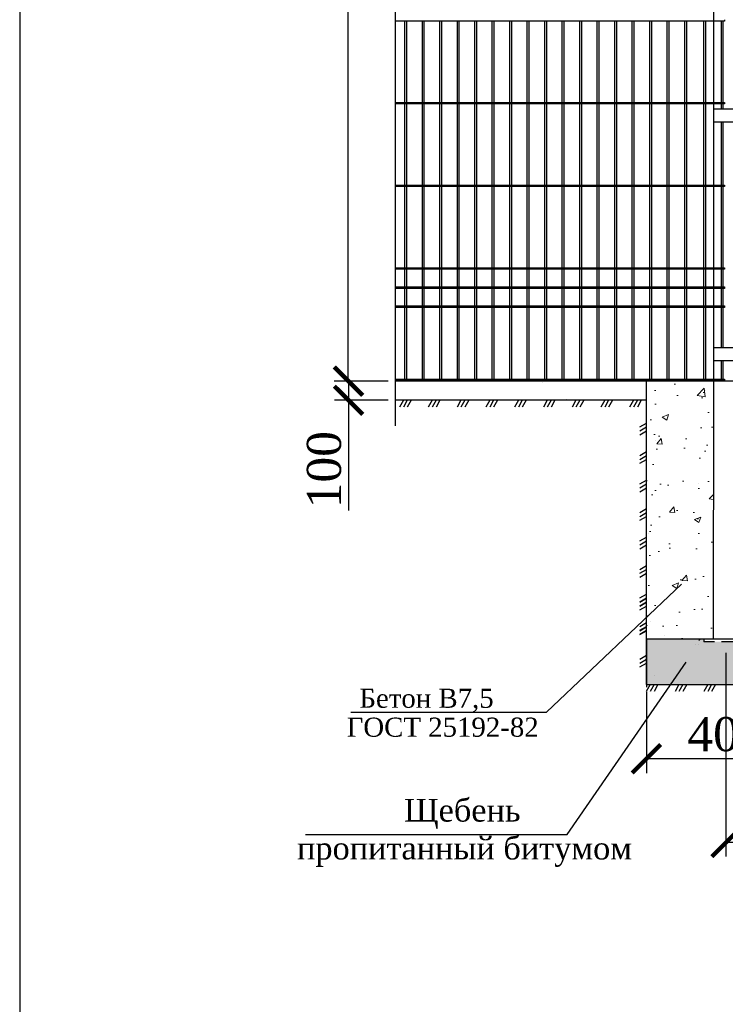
# Model space of a CAD drawing. Header units: inches. Extents: x 9403 to 10041, y 45 to 1090.
# Tile 2 of 41: x 9513 to 9575, y 224 to 311. Entities that reach past the tile are written whole.
import ezdxf
from ezdxf.enums import TextEntityAlignment as Align

# ---------------------------------------------------------------- set-up
doc = ezdxf.new("R2010")
doc.units = ezdxf.units.IN
doc.header["$MEASUREMENT"] = 0
doc.linetypes.add('ACAD_ISO02W100', pattern=[15, 12, -3])
doc.linetypes.add('K5LT_BASIC', pattern=[0])
doc.layers.add('.', color=7, linetype='Continuous', lineweight=15)
doc.layers.add('Водопровод 2', color=7, linetype='Continuous')
doc.layers.add('Системный слой VIEW1', color=7, linetype='Continuous')
doc.styles.add('GOST', font='gost.shx', dxfattribs={"oblique": 15})
doc.styles.add('TIEMS', font='times.ttf')
doc.dimstyles.new('Copy of ISO-25', dxfattribs={"dimtxt": 3, "dimasz": 2.5, "dimexe": 1.25, "dimexo": 0.625, "dimtad": 1, "dimlfac": 100, "dimtxsty": 'GOST', "dimblk": 'ARCHTICK', "dimcen": 2.5, "dimadec": 0, "dimazin": 0, "dimtfac": 1, "dimtmove": 0, "dimatfit": 3, "dimldrblk": 'ARCHTICK', "dimfxl": 1, "dimarcsym": 0})

# ---------------------------------------------------------------- blocks, each defined once
blk = doc.blocks.new('_ArchTick')
at = {"color": 0, "linetype": 'ByBlock', "const_width": 0.15}
blk.add_lwpolyline([(-0.5, -0.5), (0.5, 0.5)], dxfattribs=at)
blk = doc.blocks.new('*D336')
at = {"color": 0, "lineweight": -2, "transparency": 16777216}
for p, q in [((9575.104, 255.153), (9575.104, 237.203)), ((9662.184, 255.153), (9662.184, 237.203)), ((9662.184, 238.453), (9575.104, 238.453))]:
    blk.add_line(p, q, dxfattribs=at)
at = {"layer": 'Defpoints', "color": 0, "transparency": 16777216}
for p in [(9575.104, 255.778), (9662.184, 255.778), (9575.104, 238.453)]:
    blk.add_point(p, dxfattribs=at)
at = {"color": 0, "lineweight": -2, "transparency": 16777216, "xscale": 2.5, "yscale": 2.5, "zscale": 2.5, "rotation": 180}
blk.add_blockref('_ArchTick', (9575.104, 238.453), dxfattribs=at)
at = {"color": 0, "lineweight": -2, "transparency": 16777216, "xscale": 2.5, "yscale": 2.5, "zscale": 2.5}
blk.add_blockref('_ArchTick', (9662.184, 238.453), dxfattribs=at)
at = {"color": 0, "transparency": 16777216, "insert": (9618.644, 240.603), "char_height": 3, "attachment_point": 5, "style": 'TIEMS'}
blk.add_mtext('3000', dxfattribs=at)
blk = doc.blocks.new('*D337')
at = {"color": 0, "lineweight": -2, "transparency": 16777216}
for p, q in [((9544.901, 363.395), (9540.607, 363.395)), ((9541.857, 279.059), (9541.857, 363.395)), ((9545.34, 279.059), (9540.607, 279.059))]:
    blk.add_line(p, q, dxfattribs=at)
at = {"layer": 'Defpoints', "color": 0, "transparency": 16777216}
for p in [(9541.857, 363.395), (9545.526, 363.395), (9545.965, 279.059)]:
    blk.add_point(p, dxfattribs=at)
at = {"color": 0, "lineweight": -2, "transparency": 16777216, "xscale": 2.5, "yscale": 2.5, "zscale": 2.5}
for p, rotation in [((9541.857, 363.395), 90), ((9541.857, 279.059), 270)]:
    blk.add_blockref('_ArchTick', p, dxfattribs=dict(at, rotation=rotation))
at = {"color": 0, "transparency": 16777216, "insert": (9539.706, 321.227), "char_height": 3, "attachment_point": 5, "rotation": 90, "style": 'TIEMS'}
blk.add_mtext('2000', dxfattribs=at)
blk = doc.blocks.new('*D348')
at = {"color": 0, "lineweight": -2, "transparency": 16777216}
for p, q in [((9545.368, 279.06), (9540.635, 279.06)), ((9541.885, 279.06), (9541.885, 277.384)), ((9545.368, 277.384), (9540.635, 277.384)), ((9541.885, 277.384), (9541.885, 267.666))]:
    blk.add_line(p, q, dxfattribs=at)
at = {"layer": 'Defpoints', "color": 0, "transparency": 16777216}
for p in [(9541.885, 279.06), (9545.993, 279.06), (9545.993, 277.384)]:
    blk.add_point(p, dxfattribs=at)
at = {"color": 0, "lineweight": -2, "transparency": 16777216, "xscale": 2.5, "yscale": 2.5, "zscale": 2.5}
for p, rotation in [((9541.885, 279.06), 90), ((9541.885, 277.384), 270)]:
    blk.add_blockref('_ArchTick', p, dxfattribs=dict(at, rotation=rotation))
at = {"color": 0, "transparency": 16777216, "insert": (9539.734, 271.275), "char_height": 3, "attachment_point": 5, "rotation": 90, "style": 'TIEMS'}
blk.add_mtext('100', dxfattribs=at)
blk = doc.blocks.new('*D349')
at = {"color": 0, "lineweight": -2, "transparency": 16777216}
for p, q in [((9568.104, 251.721), (9568.104, 244.564)), ((9582.104, 251.721), (9582.104, 244.564)), ((9582.104, 245.814), (9568.104, 245.814))]:
    blk.add_line(p, q, dxfattribs=at)
at = {"layer": 'Defpoints', "color": 0, "transparency": 16777216}
for p in [(9568.104, 252.346), (9582.104, 252.346), (9568.104, 245.814)]:
    blk.add_point(p, dxfattribs=at)
at = {"color": 0, "lineweight": -2, "transparency": 16777216, "xscale": 2.5, "yscale": 2.5, "zscale": 2.5, "rotation": 180}
blk.add_blockref('_ArchTick', (9568.104, 245.814), dxfattribs=at)
at = {"color": 0, "lineweight": -2, "transparency": 16777216, "xscale": 2.5, "yscale": 2.5, "zscale": 2.5}
blk.add_blockref('_ArchTick', (9582.104, 245.814), dxfattribs=at)
at = {"color": 0, "transparency": 16777216, "insert": (9575.104, 247.965), "char_height": 3, "attachment_point": 5, "style": 'TIEMS'}
blk.add_mtext('400', dxfattribs=at)

msp = doc.modelspace()

# ---------------------------------------------------------------- hatches: boundary and pattern name
at = {"layer": '.', "linetype": 'ByBlock'}
h = msp.add_hatch(dxfattribs=at)
h.set_pattern_fill('AR-CONC', color=0, scale=0.8)
h.set_pattern_definition([(50, (6462.319, -1094.6116), (5.7380815, -0.502017), [0.6, -6.6]), (355, (6462.319, -1094.6116), (-1.110011, 6.017537), [0.48, -5.28]), (100.45144, (6462.797, -1094.6535), (4.628071, 5.51552), [0.509922, -5.609137]), (46.1842, (6462.319, -1093.0116), (8.53793, -1.324154), [0.9, -9.9]), (96.63564, (6463.0305, -1093.122), (7.477296, 7.792949), [0.764883, -8.41371]), (351.18416, (6462.319, -1093.012), (7.477296, 7.792949), [0.72, -7.92]), (21, (6463.119, -1093.4116), (4.7752564, -3.220951), [0.6, -6.6]), (326, (6463.119, -1093.4116), (1.946523, 5.8012), [0.48, -5.28]), (71.45144, (6463.517, -1093.68), (6.721779, 2.580249), [0.509922, -5.609137]), (37.5, (6462.319, -1094.6116), (0.0972788, 2.6631508), [0, -5.216, 0, -5.36, 0, -5.3]), (7.5, (6462.319, -1094.6116), (2.1045563, 3.1552937), [0, -3.056, 0, -5.096, 0, -2.02]), (327.5, (6460.535, -1094.6116), (4.2705795, -0.180439), [0, -2, 0, -6.24, 0, -8.28]), (317.5, (6459.735, -1094.6116), (4.6654894, 0.80084), [0, -2.6, 0, -4.144, 0, -5.88])])
h.paths.add_polyline_path([(9573.985, 279.06), (9568.104, 279.06), (9568.104, 256.384), (9574.068, 256.384), (9573.985, 256.444)])
h = msp.add_hatch(dxfattribs=at)
h.set_pattern_fill('GRAVEL', color=256, scale=0.8)
h.set_pattern_definition([(228.0127875, (6305.191374, -1246.497905), (-6.4, -7.2), [0.1076288, -10.65527044]), (184.9697407, (6305.119374, -1246.577905), (9.6, 0.8), [0.1846944, -18.28473981]), (132.510447, (6304.935374, -1246.593905), (8, -8.8), [0.1302304, -12.89282608]), (267.273689, (6304.623374, -1246.793905), (0.8, 16), [0.1681904, -16.65084643]), (292.8336542, (6304.615374, -1246.961905), (-4, 9.6), [0.164924, -16.3274985]), (357.273689, (6304.679374, -1247.113905), (-16, 0.8), [0.1681904, -16.65084643]), (37.6942405, (6304.847374, -1247.121905), (-10.4, -8), [0.2224232, -22.01987884]), (72.2553284, (6305.023374, -1246.985905), (5.6, 17.6), [0.2099904, -20.7890572]), (121.4295656, (6305.087374, -1246.785905), (-6.4, 10.4), [0.16876, -16.70725849]), (175.2363583, (6304.999374, -1246.641905), (8.8, -0.8), [0.1926656, -9.44061006]), (222.3974378, (6304.807374, -1246.625905), (-9.6, -8.8), [0.2491584, -24.6667]), (138.8140748, (6305.415374, -1246.801905), (-5.6, 4.8), [0.0850408, -8.41907585]), (171.4692344, (6305.351374, -1246.745905), (10.4, -1.6), [0.1617896, -16.01720913]), (225, (6305.1914, -1246.7219), (-1e-16, -0.8), [0.1131368, -1.01823405]), (203.1985905, (6305.13537, -1246.6259), (4, 1.6), [0.0609264, -6.03169208]), (291.8014095, (6305.07937, -1246.6499), (-0.8, 2.4), [0.0861624, -4.22196945]), (30.9637565, (6305.11137, -1246.7299), (2.4, 1.6), [0.1399432, -4.52481832]), (161.565051, (6305.23137, -1246.6579), (1.6, -0.8), [0.1011928, -2.42862933]), (16.3895403, (6304.615374, -1246.649905), (8, 2.4), [0.14176, -14.03427612]), (70.346176, (6304.751374, -1246.609905), (-3.2, -8.8), [0.1189288, -11.7739262]), (293.1985905, (6305.23137, -1246.4979), (-1.6, 4), [0.121852, -5.97076648]), (343.6104597, (6305.279374, -1246.609905), (-8, 2.4), [0.14176, -14.03427612]), (339.4439548, (6304.61537, -1247.145905), (-4, 1.6), [0.136704, -6.698499]), (294.7751406, (6304.743374, -1247.193905), (-4, 8.8), [0.1145424, -11.33971445]), (66.8014095, (6305.23937, -1247.2979), (1.6, 4), [0.121852, -5.97076648]), (17.3540246, (6305.287374, -1247.185905), (-10.4, -3.2), [0.1341048, -13.2763389]), (69.4439548, (6304.84737, -1247.297905), (-1.6, -4), [0.068352, -6.766851]), (101.3099325, (6305.19137, -1247.2979), (-0.8, 3.2), [0.040792, -4.03842361]), (165.9637565, (6305.18337, -1247.2579), (2.4, -0.8), [0.164924, -3.1335605]), (186.009006, (6305.023374, -1247.217905), (8, 0.8), [0.15284, -15.13113854]), (303.6900675, (6305.11137, -1246.8019), (-0.8, 1.6), [0.1153776, -2.76906342]), (353.1572266, (6305.175374, -1246.897905), (13.6, -1.6), [0.2014352, -19.9420501]), (60.945396, (6305.37537, -1246.921905), (-3.2, -5.6), [0.0823648, -8.15413931]), (90, (6305.4154, -1246.8499), (-0.8, 0.8), [0.048, -0.752]), (120.2564372, (6305.007374, -1247.193905), (3.2, -5.6), [0.1111392, -11.002816]), (48.0127875, (6304.951374, -1247.097905), (6.4, 7.2), [0.2152576, -10.54764164]), (0, (6305.0954, -1246.9379), (0.8, 0.8), [0.208, -0.592]), (325.3048465, (6305.303374, -1246.937905), (8, -5.6), [0.1264912, -12.52261944]), (254.054604, (6305.40737, -1247.0099), (-0.8, -3.2), [0.1164816, -5.70760631]), (207.6459754, (6305.375374, -1247.121905), (-15.2, -8), [0.189652, -18.77557935]), (175.4260787, (6305.207374, -1247.209905), (-10.4, 0.8), [0.2006392, -19.86325873])])
h.paths.add_polyline_path([(9577.103, 256.384), (9577.103, 256.122), (9573.143, 256.122), (9573.143, 256.384), (9568.104, 256.384), (9568.104, 252.346), (9582.104, 252.346), (9582.104, 256.384)])

# ---------------------------------------------------------------- linework, layer by layer
at = {"color": 3}
for p, q in [((9545.993, 322.018), (9545.993, 275.149)), ((9558.278, 279.042), (9558.278, 279.042)), ((9558.944, 278.943), (9558.944, 278.943)), ((9559.663, 279.034), (9559.663, 279.034)), ((9573.026, 279.11), (9573.026, 279.11)), ((9545.993, 277.949), (9545.993, 276.735)), ((9561.028, 277.487), (9561.028, 277.487)), ((9573.34, 278.24), (9573.34, 278.24)), ((9568.94, 273.84), (9568.94, 273.84)), ((9572.711, 270.068), (9572.711, 270.068)), ((9573.969, 268.811), (9573.969, 268.811)), ((9568.311, 265.668), (9568.311, 265.668))]:
    msp.add_line(p, q, dxfattribs=at)
at = {"linetype": 'ByBlock'}
msp.add_line((9576.224, 279.059), (9545.993, 279.06), dxfattribs=at)
for p, q in [((9568.104, 252.346), (9568.104, 279.059)), ((9568.104, 277.384), (9545.993, 277.384)), ((9568.104, 256.384), (9582.104, 256.384)), ((9568.104, 252.346), (9582.104, 252.346)), ((9542.071, 249.919), (9559.291, 249.919)), ((9538.075, 239.143), (9561.115, 239.143))]:
    msp.add_line(p, q)
at = {"linetype": 'ByBlock', "ltscale": 8}
for p, q in [((9546.707, 277.385), (9546.366, 276.788)), ((9547.049, 277.385), (9546.707, 276.788)), ((9547.39, 277.385), (9547.049, 276.788)), ((9549.239, 277.385), (9548.898, 276.788)), ((9549.581, 277.385), (9549.239, 276.788)), ((9549.922, 277.385), (9549.581, 276.788)), ((9551.772, 277.385), (9551.43, 276.788)), ((9552.113, 277.385), (9551.772, 276.788)), ((9552.454, 277.385), (9552.113, 276.788)), ((9554.304, 277.385), (9553.962, 276.788)), ((9554.645, 277.385), (9554.304, 276.788)), ((9554.986, 277.385), (9554.645, 276.788)), ((9556.836, 277.385), (9556.494, 276.788)), ((9557.177, 277.385), (9556.836, 276.788)), ((9557.518, 277.385), (9557.177, 276.788)), ((9559.368, 277.385), (9559.026, 276.788)), ((9559.709, 277.385), (9559.368, 276.788)), ((9560.051, 277.385), (9559.709, 276.788)), ((9561.9, 277.385), (9561.558, 276.788)), ((9562.241, 277.385), (9561.9, 276.788)), ((9562.583, 277.385), (9562.241, 276.788)), ((9564.432, 277.385), (9564.09, 276.788)), ((9564.773, 277.385), (9564.432, 276.788)), ((9565.115, 277.385), (9564.773, 276.788)), ((9566.964, 277.385), (9566.623, 276.788)), ((9567.305, 277.385), (9566.964, 276.788)), ((9567.647, 277.385), (9567.305, 276.788)), ((9567.508, 275.034), (9568.104, 275.375)), ((9567.508, 274.692), (9568.104, 275.034)), ((9567.508, 274.351), (9568.104, 274.692)), ((9567.508, 272.525), (9568.104, 272.866)), ((9567.508, 272.184), (9568.104, 272.525)), ((9567.508, 271.842), (9568.104, 272.184)), ((9567.508, 270.016), (9568.104, 270.358)), ((9567.508, 269.675), (9568.104, 270.016)), ((9567.508, 269.334), (9568.104, 269.675)), ((9567.508, 267.508), (9568.104, 267.849)), ((9567.508, 267.166), (9568.104, 267.507)), ((9567.508, 266.825), (9568.104, 267.166)), ((9567.508, 264.999), (9568.104, 265.34)), ((9567.508, 264.657), (9568.104, 264.999)), ((9567.508, 264.316), (9568.104, 264.657)), ((9567.508, 262.49), (9568.104, 262.831)), ((9567.508, 262.149), (9568.104, 262.49)), ((9567.508, 261.807), (9568.104, 262.149)), ((9567.508, 259.981), (9568.104, 260.323)), ((9567.508, 259.64), (9568.104, 259.981)), ((9567.508, 259.606), (9568.104, 259.947)), ((9567.508, 259.299), (9568.104, 259.64)), ((9567.508, 259.264), (9568.104, 259.605)), ((9567.508, 258.923), (9568.104, 259.264)), ((9567.508, 257.473), (9568.104, 257.814)), ((9567.508, 257.131), (9568.104, 257.472)), ((9567.508, 257.097), (9568.104, 257.438)), ((9567.508, 256.79), (9568.104, 257.131)), ((9567.508, 256.755), (9568.104, 257.097)), ((9568.104, 256.414), (9568.104, 252.114)), ((9567.508, 254.588), (9568.104, 254.929)), ((9567.508, 254.247), (9568.104, 254.588)), ((9567.508, 253.905), (9568.104, 254.247)), ((9568.431, 252.346), (9568.09, 251.749)), ((9568.773, 252.346), (9568.431, 251.749)), ((9569.114, 252.346), (9568.773, 251.749)), ((9570.963, 252.346), (9570.622, 251.749)), ((9571.305, 252.346), (9570.963, 251.749)), ((9571.646, 252.346), (9571.305, 251.749)), ((9573.496, 252.346), (9573.154, 251.749)), ((9573.837, 252.346), (9573.496, 251.749)), ((9574.178, 252.346), (9573.837, 251.749))]:
    msp.add_line(p, q, dxfattribs=at)
at = {"ltscale": 0.5}
for p, q in [((9559.291, 249.919), (9571.201, 261.193)), ((9561.115, 239.143), (9571.589, 254.316))]:
    msp.add_line(p, q, dxfattribs=at)
at = {"color": 2}
for p, q in [((9568.104, 257.531), (9568.154, 257.58)), ((9568.468, 257.895), (9568.468, 257.895)), ((9569.725, 256.637), (9569.725, 256.637)), ((9572.397, 255.924), (9572.397, 255.924)), ((9572.711, 256.239), (9572.857, 256.384)), ((9572.711, 255.852), (9572.711, 255.852)), ((9574.44, 256.323), (9574.44, 256.323)), ((9568.782, 253.18), (9568.782, 253.18)), ((9571.768, 252.394), (9571.768, 252.394))]:
    msp.add_line(p, q, dxfattribs=at)
at = {"linetype": 'ACAD_ISO02W100', "lineweight": 30, "ltscale": 0.2}
for p, q in [((9577.103, 256.362), (9573.143, 256.362)), ((9577.103, 256.122), (9573.143, 256.122))]:
    msp.add_line(p, q, dxfattribs=at)
at = {"lineweight": 30}
msp.add_line((9573.143, 256.362), (9573.143, 256.122), dxfattribs=at)
at = {"layer": 'Водопровод 2', "linetype": 'Continuous'}
msp.add_lwpolyline([(9512.931, 113.444), (9907.931, 113.444), (9907.931, 400.444), (9512.931, 400.444)], close=True, dxfattribs=at)
at = {"layer": 'Системный слой VIEW1', "color": 5, "lineweight": 30}
msp.add_line((9573.992, 356.815), (9573.991, 279.059), dxfattribs=at)
at = {"layer": 'Системный слой VIEW1', "linetype": 'K5LT_BASIC'}
for p, q in [((9574.976, 310.755), (9545.993, 310.755)), ((9546.836, 303.615), (9546.836, 310.755)), ((9546.976, 310.755), (9546.976, 303.615)), ((9548.376, 303.615), (9548.376, 310.755)), ((9548.516, 310.755), (9548.516, 303.615)), ((9549.916, 303.615), (9549.916, 310.755)), ((9550.056, 310.755), (9550.056, 303.615)), ((9551.456, 303.615), (9551.456, 310.755)), ((9551.596, 310.755), (9551.596, 303.615)), ((9552.996, 303.615), (9552.996, 310.755)), ((9553.136, 310.755), (9553.136, 303.615)), ((9554.536, 303.615), (9554.536, 310.755)), ((9554.676, 310.755), (9554.676, 303.615)), ((9556.076, 303.615), (9556.076, 310.755)), ((9556.216, 310.755), (9556.216, 303.615)), ((9557.616, 303.615), (9557.616, 310.755)), ((9557.756, 310.755), (9557.756, 303.615)), ((9559.156, 303.615), (9559.156, 310.755)), ((9559.296, 310.755), (9559.296, 303.615)), ((9560.696, 303.615), (9560.696, 310.755)), ((9560.836, 310.755), (9560.836, 303.615)), ((9562.236, 303.615), (9562.236, 310.755)), ((9562.376, 310.755), (9562.376, 303.615)), ((9563.776, 303.615), (9563.776, 310.755)), ((9563.916, 310.755), (9563.916, 303.615)), ((9565.316, 303.615), (9565.316, 310.755)), ((9565.456, 310.755), (9565.456, 303.615)), ((9566.856, 303.615), (9566.856, 310.755)), ((9566.996, 310.755), (9566.996, 303.615)), ((9568.396, 303.615), (9568.396, 310.755)), ((9568.536, 310.755), (9568.536, 303.615)), ((9569.936, 303.615), (9569.936, 310.755)), ((9570.076, 310.755), (9570.076, 303.615)), ((9571.476, 303.615), (9571.476, 310.755)), ((9571.616, 310.755), (9571.616, 303.615)), ((9573.156, 303.615), (9573.156, 310.755)), ((9573.296, 310.755), (9573.296, 303.615)), ((9574.696, 303.615), (9574.696, 310.755)), ((9574.836, 310.755), (9574.836, 303.615)), ((9574.976, 310.895), (9574.976, 310.755)), ((9545.993, 303.615), (9574.976, 303.615)), ((9574.976, 303.475), (9545.993, 303.475)), ((9546.836, 296.335), (9546.836, 303.475)), ((9546.976, 303.475), (9546.976, 296.335)), ((9548.376, 296.335), (9548.376, 303.475)), ((9548.516, 303.475), (9548.516, 296.335)), ((9549.916, 296.335), (9549.916, 303.475)), ((9550.056, 303.475), (9550.056, 296.335)), ((9551.456, 296.335), (9551.456, 303.475)), ((9551.596, 303.475), (9551.596, 296.335)), ((9552.996, 296.335), (9552.996, 303.475)), ((9553.136, 303.475), (9553.136, 296.335)), ((9554.536, 296.335), (9554.536, 303.475)), ((9554.676, 303.475), (9554.676, 296.335)), ((9556.076, 296.335), (9556.076, 303.475)), ((9556.216, 303.475), (9556.216, 296.335)), ((9557.616, 296.335), (9557.616, 303.475)), ((9557.756, 303.475), (9557.756, 296.335)), ((9559.156, 296.335), (9559.156, 303.475)), ((9559.296, 303.475), (9559.296, 296.335)), ((9560.696, 296.335), (9560.696, 303.475)), ((9560.836, 303.475), (9560.836, 296.335)), ((9562.236, 296.335), (9562.236, 303.475)), ((9562.376, 303.475), (9562.376, 296.335)), ((9563.776, 296.335), (9563.776, 303.475)), ((9563.916, 303.475), (9563.916, 296.335)), ((9565.316, 296.335), (9565.316, 303.475)), ((9565.456, 303.475), (9565.456, 296.335)), ((9566.856, 296.335), (9566.856, 303.475)), ((9566.996, 303.475), (9566.996, 296.335)), ((9568.396, 296.335), (9568.396, 303.475)), ((9568.536, 303.475), (9568.536, 296.335)), ((9569.936, 296.335), (9569.936, 303.475)), ((9570.076, 303.475), (9570.076, 296.335)), ((9571.476, 296.335), (9571.476, 303.475)), ((9571.616, 303.475), (9571.616, 296.335)), ((9573.156, 296.335), (9573.156, 303.475)), ((9573.296, 303.475), (9573.296, 296.335)), ((9574.696, 303.027), (9574.696, 303.475)), ((9574.836, 303.475), (9574.836, 303.027)), ((9574.976, 303.615), (9574.976, 303.475)), ((9574.696, 296.335), (9574.696, 301.907)), ((9574.836, 301.907), (9574.836, 296.335)), ((9545.993, 296.335), (9574.976, 296.335)), ((9574.976, 296.195), (9545.993, 296.195)), ((9546.836, 289.055), (9546.836, 296.195)), ((9546.976, 296.195), (9546.976, 289.055)), ((9548.376, 289.055), (9548.376, 296.195)), ((9548.516, 296.195), (9548.516, 289.055)), ((9549.916, 289.055), (9549.916, 296.195)), ((9550.056, 296.195), (9550.056, 289.055)), ((9551.456, 289.055), (9551.456, 296.195)), ((9551.596, 296.195), (9551.596, 289.055)), ((9552.996, 289.055), (9552.996, 296.195)), ((9553.136, 296.195), (9553.136, 289.055)), ((9554.536, 289.055), (9554.536, 296.195)), ((9554.676, 296.195), (9554.676, 289.055)), ((9556.076, 289.055), (9556.076, 296.195)), ((9556.216, 296.195), (9556.216, 289.055)), ((9557.616, 289.055), (9557.616, 296.195)), ((9557.756, 296.195), (9557.756, 289.055)), ((9559.156, 289.055), (9559.156, 296.195)), ((9559.296, 296.195), (9559.296, 289.055)), ((9560.696, 289.055), (9560.696, 296.195)), ((9560.836, 296.195), (9560.836, 289.055)), ((9562.236, 289.055), (9562.236, 296.195)), ((9562.376, 296.195), (9562.376, 289.055)), ((9563.776, 289.055), (9563.776, 296.195)), ((9563.916, 296.195), (9563.916, 289.055)), ((9565.316, 289.055), (9565.316, 296.195)), ((9565.456, 296.195), (9565.456, 289.055)), ((9566.856, 289.055), (9566.856, 296.195)), ((9566.996, 296.195), (9566.996, 289.055)), ((9568.396, 289.055), (9568.396, 296.195)), ((9568.536, 296.195), (9568.536, 289.055)), ((9569.936, 289.055), (9569.936, 296.195)), ((9570.076, 296.195), (9570.076, 289.055)), ((9571.476, 289.055), (9571.476, 296.195)), ((9571.616, 296.195), (9571.616, 289.055)), ((9573.156, 289.055), (9573.156, 296.195)), ((9573.296, 296.195), (9573.296, 289.055)), ((9574.696, 289.055), (9574.696, 296.195)), ((9574.836, 296.195), (9574.836, 289.055)), ((9574.976, 296.335), (9574.976, 296.195)), ((9545.993, 289.055), (9574.976, 289.055)), ((9574.976, 288.915), (9545.993, 288.915)), ((9546.836, 287.375), (9546.836, 288.915)), ((9546.976, 288.915), (9546.976, 287.375)), ((9548.376, 287.375), (9548.376, 288.915)), ((9548.516, 288.915), (9548.516, 287.375)), ((9549.916, 287.375), (9549.916, 288.915)), ((9550.056, 288.915), (9550.056, 287.375)), ((9551.456, 287.375), (9551.456, 288.915)), ((9551.596, 288.915), (9551.596, 287.375)), ((9552.996, 287.375), (9552.996, 288.915)), ((9553.136, 288.915), (9553.136, 287.375)), ((9554.536, 287.375), (9554.536, 288.915)), ((9554.676, 288.915), (9554.676, 287.375)), ((9556.076, 287.375), (9556.076, 288.915)), ((9556.216, 288.915), (9556.216, 287.375)), ((9557.616, 287.375), (9557.616, 288.915)), ((9557.756, 288.915), (9557.756, 287.375)), ((9559.156, 287.375), (9559.156, 288.915)), ((9559.296, 288.915), (9559.296, 287.375)), ((9560.696, 287.375), (9560.696, 288.915)), ((9560.836, 288.915), (9560.836, 287.375)), ((9562.236, 287.375), (9562.236, 288.915)), ((9562.376, 288.915), (9562.376, 287.375)), ((9563.776, 287.375), (9563.776, 288.915)), ((9563.916, 288.915), (9563.916, 287.375)), ((9565.316, 287.375), (9565.316, 288.915)), ((9565.456, 288.915), (9565.456, 287.375)), ((9566.856, 287.375), (9566.856, 288.915)), ((9566.996, 288.915), (9566.996, 287.375)), ((9568.396, 287.375), (9568.396, 288.915)), ((9568.536, 288.915), (9568.536, 287.375)), ((9569.936, 287.375), (9569.936, 288.915)), ((9570.076, 288.915), (9570.076, 287.375)), ((9571.476, 287.375), (9571.476, 288.915)), ((9571.616, 288.915), (9571.616, 287.375)), ((9573.156, 287.375), (9573.156, 288.915)), ((9573.296, 288.915), (9573.296, 287.375)), ((9574.696, 287.375), (9574.696, 288.915)), ((9574.836, 288.915), (9574.836, 287.375)), ((9574.976, 289.055), (9574.976, 288.915)), ((9545.993, 287.375), (9574.976, 287.375)), ((9574.976, 287.235), (9545.993, 287.235)), ((9546.836, 285.695), (9546.836, 287.235)), ((9546.976, 287.235), (9546.976, 285.695)), ((9548.376, 285.695), (9548.376, 287.235)), ((9548.516, 287.235), (9548.516, 285.695)), ((9549.916, 285.695), (9549.916, 287.235)), ((9550.056, 287.235), (9550.056, 285.695)), ((9551.456, 285.695), (9551.456, 287.235)), ((9551.596, 287.235), (9551.596, 285.695)), ((9552.996, 285.695), (9552.996, 287.235)), ((9553.136, 287.235), (9553.136, 285.695)), ((9554.536, 285.695), (9554.536, 287.235)), ((9554.676, 287.235), (9554.676, 285.695)), ((9556.076, 285.695), (9556.076, 287.235)), ((9556.216, 287.235), (9556.216, 285.695)), ((9557.616, 285.695), (9557.616, 287.235)), ((9557.756, 287.235), (9557.756, 285.695)), ((9559.156, 285.695), (9559.156, 287.235)), ((9559.296, 287.235), (9559.296, 285.695)), ((9560.696, 285.695), (9560.696, 287.235)), ((9560.836, 287.235), (9560.836, 285.695)), ((9562.236, 285.695), (9562.236, 287.235)), ((9562.376, 287.235), (9562.376, 285.695)), ((9563.776, 285.695), (9563.776, 287.235)), ((9563.916, 287.235), (9563.916, 285.695)), ((9565.316, 285.695), (9565.316, 287.235)), ((9565.456, 287.235), (9565.456, 285.695)), ((9566.856, 285.695), (9566.856, 287.235)), ((9566.996, 287.235), (9566.996, 285.695)), ((9568.396, 285.695), (9568.396, 287.235)), ((9568.536, 287.235), (9568.536, 285.695)), ((9569.936, 285.695), (9569.936, 287.235)), ((9570.076, 287.235), (9570.076, 285.695)), ((9571.476, 285.695), (9571.476, 287.235)), ((9571.616, 287.235), (9571.616, 285.695)), ((9573.156, 285.695), (9573.156, 287.235)), ((9573.296, 287.235), (9573.296, 285.695)), ((9574.696, 285.695), (9574.696, 287.235)), ((9574.836, 287.235), (9574.836, 285.695)), ((9574.976, 287.375), (9574.976, 287.235)), ((9545.993, 285.695), (9574.976, 285.695)), ((9574.976, 285.555), (9545.993, 285.555)), ((9546.836, 279.255), (9546.836, 285.555)), ((9546.976, 285.555), (9546.976, 279.255)), ((9548.376, 279.255), (9548.376, 285.555)), ((9548.516, 285.555), (9548.516, 279.255)), ((9549.916, 279.255), (9549.916, 285.555)), ((9550.056, 285.555), (9550.056, 279.255)), ((9551.456, 279.255), (9551.456, 285.555)), ((9551.596, 285.555), (9551.596, 279.255)), ((9552.996, 279.255), (9552.996, 285.555)), ((9553.136, 285.555), (9553.136, 279.255)), ((9554.536, 279.255), (9554.536, 285.555)), ((9554.676, 285.555), (9554.676, 279.255)), ((9556.076, 279.255), (9556.076, 285.555)), ((9556.216, 285.555), (9556.216, 279.255)), ((9557.616, 279.255), (9557.616, 285.555)), ((9557.756, 285.555), (9557.756, 279.255)), ((9559.156, 279.255), (9559.156, 285.555)), ((9559.296, 285.555), (9559.296, 279.255)), ((9560.696, 279.255), (9560.696, 285.555)), ((9560.836, 285.555), (9560.836, 279.255)), ((9562.236, 279.255), (9562.236, 285.555)), ((9562.376, 285.555), (9562.376, 279.255)), ((9563.776, 279.255), (9563.776, 285.555)), ((9563.916, 285.555), (9563.916, 279.255)), ((9565.316, 279.255), (9565.316, 285.555)), ((9565.456, 285.555), (9565.456, 279.255)), ((9566.856, 279.255), (9566.856, 285.555)), ((9566.996, 285.555), (9566.996, 279.255)), ((9568.396, 279.255), (9568.396, 285.555)), ((9568.536, 285.555), (9568.536, 279.255)), ((9569.936, 279.255), (9569.936, 285.555)), ((9570.076, 285.555), (9570.076, 279.255)), ((9571.476, 279.255), (9571.476, 285.555)), ((9571.616, 285.555), (9571.616, 279.255)), ((9573.156, 279.255), (9573.156, 285.555)), ((9573.296, 285.555), (9573.296, 279.255)), ((9574.696, 281.999), (9574.696, 285.555)), ((9574.836, 285.555), (9574.836, 281.999)), ((9574.976, 285.695), (9574.976, 285.555)), ((9574.696, 279.255), (9574.696, 280.879)), ((9574.836, 280.879), (9574.836, 279.255)), ((9545.993, 279.255), (9574.976, 279.255)), ((9574.976, 279.255), (9574.976, 279.115)), ((9574.976, 279.115), (9545.993, 279.115))]:
    msp.add_line(p, q, dxfattribs=at)
at = {"layer": 'Системный слой VIEW1', "color": 5, "linetype": 'K5LT_BASIC', "lineweight": 30}
msp.add_line((9573.991, 279.059), (9573.989, 256.384), dxfattribs=at)
at = {"layer": 'Системный слой VIEW1', "color": 5, "linetype": 'K5LT_BASIC'}
msp.add_line((9573.984, 256.384), (9576.168, 256.384), dxfattribs=at)
at = {"layer": 'Системный слой VIEW1', "color": 1}
for points in [[(9576.232, 301.907), (9576.232, 303.027), (9573.992, 303.027), (9573.992, 301.907)], [(9576.231, 280.879), (9576.231, 281.999), (9573.991, 281.999), (9573.991, 280.879)]]:
    msp.add_lwpolyline(points, close=True, dxfattribs=at)

# ---------------------------------------------------------------- texts
at = {"linetype": 'Continuous', "ltscale": 2, "style": 'TIEMS'}
for s, p in [('Бетон В7,5', (9548.746, 250.309)), ('ГОСТ 25192-82', (9550.165, 247.763))]:
    msp.add_text(s, height=1.68, dxfattribs=at).set_placement(p, align=Align.CENTER)
at = {"color": 0, "insert": (9536.136, 239.292), "char_height": 2, "width": 31.10926, "attachment_point": 4, "style": 'TIEMS'}
msp.add_mtext('\\pi10.62529;Щебень \\P\\pi1.20856;пропитанный битумом ', dxfattribs=at)

# ---------------------------------------------------------------- dimensions: what is measured, and where the dimension line sits
dim = msp.add_linear_dim(base=(9541.857, 363.395), p1=(9545.965, 279.059), p2=(9545.526, 363.395), angle=90, text='2000', dimstyle='Copy of ISO-25', override={"dimdec": 0, "dimlfac": 20, "dimtxsty": 'TIEMS', "dimtdec": 0, "dimtmove": 1})
dim.commit()
dim.dimension.update_dxf_attribs({"geometry": '*D337', "text_midpoint": (9539.706, 321.227)})
dim = msp.add_linear_dim(base=(9541.885, 279.06), p1=(9545.993, 277.384), p2=(9545.993, 279.06), angle=90, text='100', dimstyle='Copy of ISO-25', override={"dimdec": 0, "dimlfac": 20, "dimtxsty": 'TIEMS', "dimtdec": 0})
dim.commit()
dim.dimension.update_dxf_attribs({"geometry": '*D348', "text_midpoint": (9541.885, 271.275), "dimtype": 160})
for base, p1, p2, text, picture, middle in [((9575.104, 238.453), (9662.184, 255.778), (9575.104, 255.778), '3000', '*D336', (9618.644, 240.603)), ((9568.104, 245.814), (9582.104, 252.346), (9568.104, 252.346), '400', '*D349', (9575.104, 247.965))]:
    dim = msp.add_linear_dim(base=base, p1=p1, p2=p2, text=text, dimstyle='Copy of ISO-25', override={"dimdec": 0, "dimlfac": 20, "dimtxsty": 'TIEMS', "dimtdec": 0})
    dim.commit()
    dim.dimension.update_dxf_attribs({"geometry": picture, "text_midpoint": middle})

doc.saveas('drawing.dxf')
